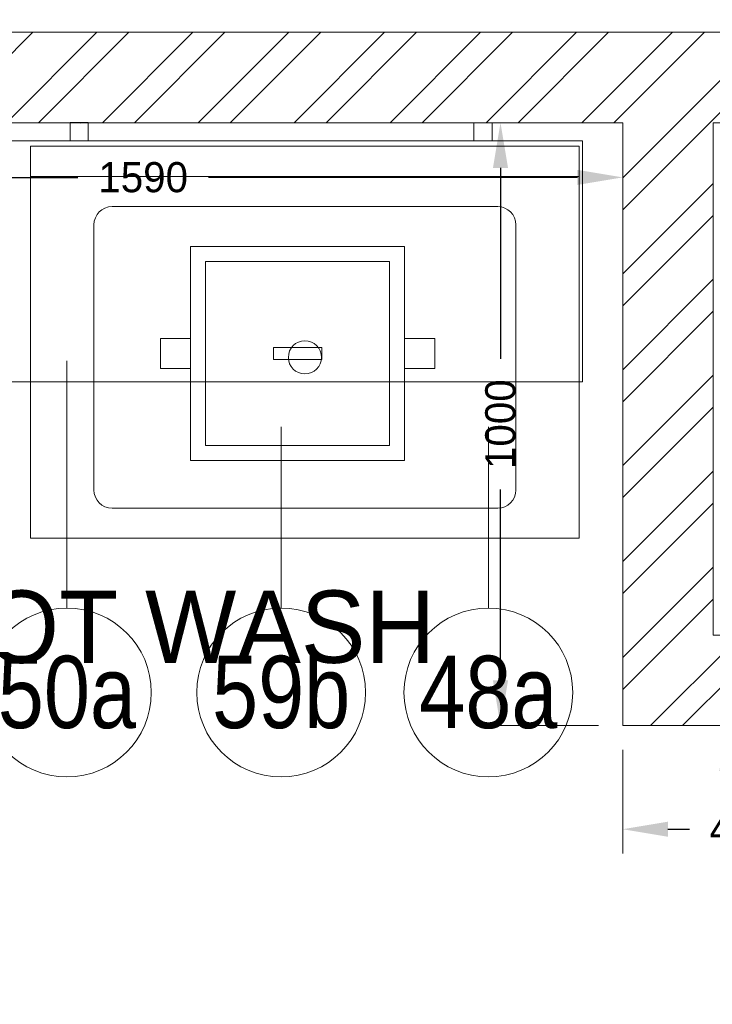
# Model space of a CAD drawing. Header units: millimetres. Extents: x 811 to 573824, y 137 to 100812.
# Tile 129 of 143: x 455465 to 456614, y 76433 to 78066. Entities that reach past the tile are written whole.
import ezdxf

# ---------------------------------------------------------------- set-up
doc = ezdxf.new("R2010")
doc.units = ezdxf.units.MM
doc.header["$LTSCALE"] = 3
doc.header["$MEASUREMENT"] = 0
doc.header["$PDMODE"] = 35
doc.layers.get('Defpoints').update_dxf_attribs({"lineweight": 0})
doc.layers.add('ARC - LEADER ARROW', color=7, linetype='Continuous')
for name, color, linetype, lineweight in [('BOH TEXT', 7, 'Continuous', 0), ('DIMENSIONS', 7, 'Continuous', 0), ('KITCHEN EQUIPMENT CODES', 252, 'Continuous', 0), ('KITCHEN EQUIPMENTS', 251, 'Continuous', 0), ('NEW BRICKWORK', 1, 'Continuous', 0)]:
    doc.layers.add(name, color=color, linetype=linetype, lineweight=lineweight)
doc.styles.add('ARA-30', font='stylu.ttf', dxfattribs={"height": 60})
doc.styles.add('ARC SCALE50', font='swissc.ttf', dxfattribs={"height": 100})
doc.styles.get("Standard").update_dxf_attribs({"font": 'stylu.ttf'})
doc.dimstyles.new('ARC SCALE50', dxfattribs={"dimscale": 50, "dimtxt": 1, "dimasz": 1.5, "dimexe": 0.8, "dimexo": 0.8, "dimgap": 0.5, "dimtad": 0, "dimdec": 0, "dimrnd": 1, "dimzin": 0, "dimdsep": 46, "dimtxsty": 'Standard', "dimcen": 1.5, "dimdle": 0.8, "dimclrd": 256, "dimclre": 256, "dimclrt": 256, "dimadec": 0, "dimazin": 0, "dimtfac": 2, "dimtdec": 0, "dimtmove": 1, "dimatfit": 2, "dimfxl": 1, "dimtolj": 1, "dimtzin": 0, "dimlwd": -1, "dimlwe": 13, "dimarcsym": 0})

# ---------------------------------------------------------------- blocks, each defined once
blk = doc.blocks.new('*D34')
at = {"layer": 'Defpoints', "color": 0, "transparency": 16777216}
for p in [(456625.4, 76895.5, 0), (456625.4, 75695.5), (456638.5, 75695.5)]:
    blk.add_point(p, dxfattribs=at)
at = {"layer": 'DIMENSIONS', "lineweight": 13, "transparency": 16777216}
for p, q in [((456665.4, 76895.5), (456678.5, 76895.5)), ((456665.4, 75695.5), (456678.5, 75695.5))]:
    blk.add_line(p, q, dxfattribs=at)
at = {"layer": 'DIMENSIONS', "transparency": 16777216}
for p, q in [((456638.5, 76820.5), (456638.5, 76407.5)), ((456638.5, 75770.5), (456638.5, 76183.6))]:
    blk.add_line(p, q, dxfattribs=at)
for points in [[(456626, 76820.5), (456651, 76820.5), (456638.5, 76895.5)], [(456626, 75770.5), (456651, 75770.5), (456638.5, 75695.5)]]:
    blk.add_solid(points, dxfattribs=at)
at = {"layer": 'DIMENSIONS', "transparency": 16777216, "insert": (456638.5, 76295.5), "char_height": 50, "attachment_point": 5, "rotation": 90}
blk.add_mtext('\\A1;1200', dxfattribs=at)
blk = doc.blocks.new('xzgredgr')
at = {"layer": 'KITCHEN EQUIPMENTS'}
for p, q in [((455548.9, 77895.6, 0.1), (455578.9, 77895.6, 0.1)), ((455548.9, 77895.6, 0.1), (455548.9, 77865.6, 0.1)), ((455578.9, 77895.6, 0.1), (455578.9, 77865.6, 0.1)), ((456218.9, 77895.5, 0.1), (456248.9, 77895.5, 0.1)), ((456218.9, 77895.5, 0.1), (456218.9, 77865.5, 0.1)), ((456248.9, 77895.5, 0.1), (456248.9, 77865.5, 0.1)), ((455398.9, 77865.6, 0.1), (456398.9, 77865.5, 0.1)), ((456398.9, 77865.5, 0.1), (456398.9, 77465.5, 0.1)), ((456393.5, 77856.3, 0.1), (455483.5, 77856.3, 0.1)), ((455483.5, 77206.3, 0.1), (455483.5, 77856.3, 0.1)), ((456393.5, 77206.3, 0.1), (456393.5, 77856.3, 0.1)), ((456393.5, 77806.3, 0.1), (455483.5, 77806.3, 0.1)), ((455618.5, 77756.3, 0.1), (456258.5, 77756.3, 0.1)), ((455588.5, 77286.3, 0.1), (455588.5, 77726.3, 0.1)), ((456288.5, 77286.3, 0.1), (456288.5, 77726.3, 0.1)), ((455748.8, 77335.2, 0.1), (455748.8, 77690.2, 0.1)), ((455748.8, 77690.2, 0.1), (456103.8, 77690.2, 0.1)), ((456103.8, 77690.2, 0.1), (456103.8, 77335.2, 0.1)), ((455773.8, 77360.2, 0.1), (455773.8, 77665.2, 0.1)), ((455773.8, 77665.2, 0.1), (456078.8, 77665.2, 0.1)), ((456078.8, 77665.2, 0.1), (456078.8, 77360.2, 0.1)), ((455698.8, 77487.7, 0.1), (455698.8, 77537.7, 0.1)), ((455698.8, 77537.7, 0.1), (455748.8, 77537.7, 0.1)), ((456153.8, 77537.7, 0.1), (456103.8, 77537.7, 0.1)), ((456153.8, 77487.7, 0.1), (456153.8, 77537.7, 0.1)), ((455886.3, 77502.7, 0.1), (455886.3, 77522.7, 0.1)), ((455886.3, 77522.7, 0.1), (455966.3, 77522.7, 0.1)), ((455966.3, 77522.7, 0.1), (455966.3, 77502.7, 0.1)), ((455748.8, 77487.7, 0.1), (455698.8, 77487.7, 0.1)), ((455966.3, 77502.7, 0.1), (455886.3, 77502.7, 0.1)), ((456103.8, 77487.7, 0.1), (456153.8, 77487.7, 0.1)), ((456398.9, 77465.5, 0.1), (455398.9, 77465.6, 0.1)), ((456078.8, 77360.2, 0.1), (455773.8, 77360.2, 0.1)), ((456103.8, 77335.2, 0.1), (455748.8, 77335.2, 0.1)), ((455618.5, 77256.3, 0.1), (456258.5, 77256.3, 0.1)), ((455483.5, 77206.3, 0.1), (456393.5, 77206.3, 0.1))]:
    blk.add_line(p, q, dxfattribs=at)
blk.add_circle((455938.5, 77506.3, 0.1), 27.5, dxfattribs=at)
for centre, radius, start, end in [((455564.6, 77892.5, 0.1), 3, 48.6712, 82.7204), ((455618.5, 77726.3, 0.1), 30, 90, 180), ((456258.5, 77726.3, 0.1), 30, 0, 90), ((455618.5, 77286.3, 0.1), 30, 180, 270), ((456258.5, 77286.3, 0.1), 30, 270, 0)]:
    blk.add_arc(centre, radius, start, end, dxfattribs=at)
blk = doc.blocks.new('*D249')
at = {"layer": 'ARC - LEADER ARROW', "lineweight": 13, "transparency": 16777216}
for p, q in [((456425.6, 77895.5), (456222.9, 77895.5)), ((456425.6, 76895.5), (456222.9, 76895.5))]:
    blk.add_line(p, q, dxfattribs=at)
at = {"layer": 'ARC - LEADER ARROW', "transparency": 16777216}
for p, q in [((456262.9, 77820.5), (456262.9, 77503.9)), ((456262.9, 76970.5), (456262.9, 77287.2))]:
    blk.add_line(p, q, dxfattribs=at)
for points in [[(456275.4, 77820.5), (456250.4, 77820.5), (456262.9, 77895.5)], [(456250.4, 76970.5), (456275.4, 76970.5), (456262.9, 76895.5)]]:
    blk.add_solid(points, dxfattribs=at)
at = {"layer": 'Defpoints', "color": 0, "transparency": 16777216}
for p in [(456465.6, 77895.5), (456262.9, 76895.5), (456465.6, 76895.5)]:
    blk.add_point(p, dxfattribs=at)
at = {"layer": 'ARC - LEADER ARROW', "transparency": 16777216, "insert": (456262.9, 77395.5), "char_height": 50, "attachment_point": 5, "rotation": 90}
blk.add_mtext('\\A1;1000', dxfattribs=at)
blk = doc.blocks.new('*D250')
at = {"layer": 'ARC - LEADER ARROW', "lineweight": 13, "transparency": 16777216}
for p, q in [((456465.6, 76855.5), (456465.6, 76683.7)), ((456865.6, 76855.5), (456865.6, 76683.7))]:
    blk.add_line(p, q, dxfattribs=at)
at = {"layer": 'ARC - LEADER ARROW', "transparency": 16777216}
for p, q in [((456540.6, 76723.7), (456576.3, 76723.7)), ((456790.6, 76723.7), (456754.9, 76723.7))]:
    blk.add_line(p, q, dxfattribs=at)
for points in [[(456540.6, 76736.2), (456540.6, 76711.2), (456465.6, 76723.7)], [(456790.6, 76711.2), (456790.6, 76736.2), (456865.6, 76723.7)]]:
    blk.add_solid(points, dxfattribs=at)
at = {"layer": 'Defpoints', "color": 0, "transparency": 16777216}
for p in [(456465.6, 76895.5), (456865.6, 76895.5), (456865.6, 76723.7)]:
    blk.add_point(p, dxfattribs=at)
at = {"layer": 'ARC - LEADER ARROW', "transparency": 16777216, "insert": (456665.6, 76723.7), "char_height": 50, "attachment_point": 5}
blk.add_mtext('\\A1;400', dxfattribs=at)
blk = doc.blocks.new('*D252')
at = {"layer": 'ARC - LEADER ARROW', "lineweight": 13, "transparency": 16777216}
for p, q in [((454874.8, 77855.5), (454874.8, 77764.8)), ((456465.6, 77855.5), (456465.6, 77764.8))]:
    blk.add_line(p, q, dxfattribs=at)
at = {"layer": 'ARC - LEADER ARROW', "transparency": 16777216}
for p, q in [((454949.8, 77804.8), (455561.8, 77804.8)), ((456390.6, 77804.8), (455778.5, 77804.8))]:
    blk.add_line(p, q, dxfattribs=at)
for points in [[(454949.8, 77817.3), (454949.8, 77792.3), (454874.8, 77804.8)], [(456390.6, 77792.3), (456390.6, 77817.3), (456465.6, 77804.8)]]:
    blk.add_solid(points, dxfattribs=at)
at = {"layer": 'Defpoints', "color": 0, "transparency": 16777216}
for p in [(454874.8, 77895.5), (456465.6, 77895.5), (456465.6, 77804.8)]:
    blk.add_point(p, dxfattribs=at)
at = {"layer": 'ARC - LEADER ARROW', "transparency": 16777216, "insert": (455670.2, 77804.8), "char_height": 50, "attachment_point": 5}
blk.add_mtext('\\A1;1590', dxfattribs=at)

msp = doc.modelspace()

# ---------------------------------------------------------------- hatches: boundary and pattern name
at = {"layer": 'NEW BRICKWORK'}
h = msp.add_hatch(dxfattribs=at)
h.set_pattern_fill('ANSI32', color=256, scale=300)
h.set_pattern_definition([(45, (6227957.61, 2343389.85), (-79.5495129, 79.5495129), []), (45, (6228010.64, 2343389.85), (-79.5495129, 79.5495129), [])])
h.paths.add_polyline_path([(454988.8, 74895.5), (455774.8, 74895.5), (455774.8, 75695.5), (455924.8, 75695.5), (455924.8, 74895.5), (460965.6, 74895.5), (460965.6, 76695.5), (460355.6, 76695.5), (460355.6, 76845.5), (460965.6, 76845.5), (460965.6, 80395.8), (459665.6, 80395.8), (459665.6, 77895.5), (458665.6, 77895.5), (458665.6, 76845.5), (459455.6, 76845.5), (459455.6, 76695.5), (458515.6, 76695.5), (458515.6, 76895.5), (458265.6, 76895.5), (458265.6, 77045.5), (458515.6, 77045.5), (458515.6, 77895.5), (456615.6, 77895.5), (456615.6, 77045.5), (456865.6, 77045.5), (456865.6, 76895.5), (456465.6, 76895.5), (456465.6, 77895.5), (454874.8, 77895.5), (454874.8, 78045.5), (459515.6, 78045.5), (459515.6, 80395.8), (450124.9, 80395.8), (450124.9, 76795.5), (450924.9, 76795.5), (450924.9, 76645.5), (450124.9, 76645.5), (450124.9, 70885.2), (451024.9, 70885.2), (451024.9, 70735.2), (450124.9, 70735.2), (450124.9, 63643.3), (458407.8, 63643.3), (458407.8, 63543.3), (449974.9, 63543.3), (449974.9, 80495.8), (461065.6, 80495.8), (461065.6, 70992.7), (460965.6, 70892.7), (460965.6, 74695.5), (454988.8, 74695.5)])

# ---------------------------------------------------------------- linework, layer by layer
at = {"layer": 'KITCHEN EQUIPMENT CODES'}
for p, q in [((455543.7, 77500.6, 0.1), (455543.7, 77090.5, 0.1)), ((455899.1, 77391.2, 0.1), (455899.1, 77090.5, 0.1)), ((456242.8, 77391.2, 0.1), (456242.8, 77090.5, 0.1))]:
    msp.add_line(p, q, dxfattribs=at)
for centre in [(455543.7, 76950.5, 0.1), (455899.1, 76950.5, 0.1), (456242.8, 76950.5, 0.1)]:
    msp.add_circle(centre, 140, dxfattribs=at)
at = {"layer": 'NEW BRICKWORK', "elevation": 0.1}
msp.add_lwpolyline([(459455.6, 76695.5), (458515.6, 76695.5), (458515.6, 76895.5), (458265.6, 76895.5), (458265.6, 77045.5), (458515.6, 77045.5), (458515.6, 77895.5), (456615.6, 77895.5), (456615.6, 77045.5), (456865.6, 77045.5), (456865.6, 76895.5), (456465.6, 76895.5), (456465.6, 77895.5), (454874.8, 77895.5), (454874.8, 78045.5), (459515.6, 78045.5)], dxfattribs=at)

# ---------------------------------------------------------------- block references
at = {"layer": 'KITCHEN EQUIPMENTS'}
msp.add_blockref('xzgredgr', (0, 0), dxfattribs=at)

# ---------------------------------------------------------------- texts
at = {"layer": 'BOH TEXT', "insert": (455298.8, 77119.6, 0.1), "char_height": 120, "attachment_point": 1, "style": 'ARA-30'}
msp.add_mtext_dynamic_manual_height_columns('POT WASH', width=2181.781, gutter_width=1, heights=[0], dxfattribs=at)
at = {"layer": 'KITCHEN EQUIPMENT CODES', "color": 6, "char_height": 120, "width": 192.712, "attachment_point": 5, "style": 'ARC SCALE50'}
for s, insert in [('59b', (455899.1, 76950.5, 0.1)), ('50a', (455543.7, 76950.5, 0.1)), ('48a', (456242.8, 76950.5, 0.1))]:
    msp.add_mtext(s, dxfattribs=dict(at, insert=insert))

# ---------------------------------------------------------------- dimensions: what is measured, and where the dimension line sits
at = {"layer": 'ARC - LEADER ARROW'}
dim = msp.add_linear_dim(base=(456465.6, 77804.8, 0.1), p1=(454874.8, 77895.5, 0.1), p2=(456465.6, 77895.5, 0.1), text='1590', dimstyle='ARC SCALE50', dxfattribs=at)
dim.commit()
dim.dimension.update_dxf_attribs({"geometry": '*D252', "text_midpoint": (455670.2, 77804.8, 0.1)})
dim = msp.add_linear_dim(base=(456262.9, 76895.5, 0.1), p1=(456465.6, 77895.5, 0.1), p2=(456465.6, 76895.5, 0.1), angle=90, dimstyle='ARC SCALE50', dxfattribs=at)
dim.commit()
dim.dimension.update_dxf_attribs({"geometry": '*D249', "text_midpoint": (456262.9, 77395.5, 0.1)})
dim = msp.add_linear_dim(base=(456865.6, 76723.7, 0.1), p1=(456465.6, 76895.5, 0.1), p2=(456865.6, 76895.5, 0.1), dimstyle='ARC SCALE50', dxfattribs=at)
dim.commit()
dim.dimension.update_dxf_attribs({"geometry": '*D250', "text_midpoint": (456665.6, 76723.7, 0.1)})
at = {"layer": 'DIMENSIONS'}
dim = msp.add_linear_dim(base=(456638.5, 75695.5, 0.1), p1=(456625.4, 76895.5, 0.1), p2=(456625.4, 75695.5, 0.1), angle=90, dimstyle='ARC SCALE50', dxfattribs=at)
dim.commit()
dim.dimension.update_dxf_attribs({"geometry": '*D34', "text_midpoint": (456638.5, 76295.5, 0.1)})

doc.saveas('drawing.dxf')
